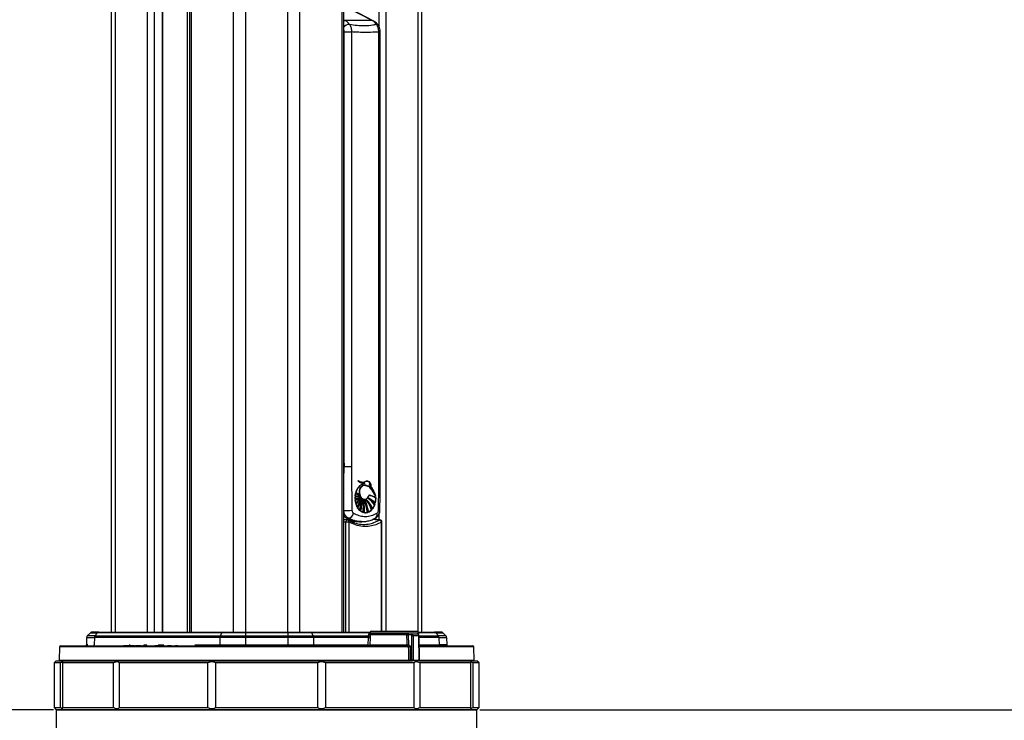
# Model space of a CAD drawing. Header units: millimetres. Extents: x 10 to 13239, y 20 to 10604.
# Tile 22 of 132: x 3831 to 4295, y 855 to 1185. Entities that reach past the tile are written whole.
import ezdxf

# ---------------------------------------------------------------- set-up
doc = ezdxf.new("R2010")
doc.units = ezdxf.units.MM
doc.layers.add('COMPONENT_GEOMETRY', color=7, linetype='Continuous')
doc.styles.add('SLDTEXTSTYLE0', font='TXT', dxfattribs={"width": 0.75})
doc.dimstyles.new('SLDDIMSTYLE0', dxfattribs={"dimtxt": 75, "dimasz": 3.302, "dimexe": 0, "dimexo": 0.0625, "dimgap": 18.75, "dimtad": 0, "dimtih": 1, "dimtoh": 1, "dimdec": 0, "dimrnd": 1e-09, "dimzin": 12, "dimdsep": 46, "dimtxsty": 'SLDTEXTSTYLE0', "dimsah": 1, "dimcen": 0.09, "dimadec": 0, "dimazin": 3, "dimtfac": 1, "dimtdec": 0, "dimtofl": 0, "dimtmove": 0, "dimatfit": 3, "dimfxl": 1, "dimfrac": 2, "dimtolj": 1, "dimtzin": 12, "dimarcsym": 0})

# ---------------------------------------------------------------- blocks, each defined once
blk = doc.blocks.new('_D_4')
at = {"layer": 'COMPONENT_GEOMETRY', "color": 7}
for p, q in [((3876.96, 3780.57), (471.92, 3780.57)), ((475.1, 3780.57), (475.1, 2443.57)), ((325.05, 2428.34), (302.19, 2428.34)), ((302.19, 2428.34), (302.19, 2309.28)), ((625.15, 2428.34), (648, 2428.34)), ((648, 2428.34), (648, 2309.28)), ((302.19, 2309.28), (325.05, 2309.28)), ((648, 2309.28), (625.15, 2309.28)), ((475.1, 860.07), (475.1, 2197.06)), ((3847.07, 860.07), (471.92, 860.07))]:
    blk.add_line(p, q, dxfattribs=at)
for points in [[(475.1, 3780.57), (474.59, 3777.27), (475.61, 3777.27)], [(475.1, 860.07), (475.61, 863.37), (474.59, 863.37)]]:
    blk.add_solid(points, dxfattribs=at)
at = {"layer": 'COMPONENT_GEOMETRY', "color": 7, "char_height": 75, "attachment_point": 1, "style": 'SLDTEXTSTYLE0'}
for s, insert in [('9\'6.98"', (325.05, 2405.96)), ('2921mm', (270.52, 2293.74))]:
    blk.add_mtext(s, dxfattribs=dict(at, insert=insert))
blk = doc.blocks.new('_D_5')
at = {"layer": 'COMPONENT_GEOMETRY', "color": 7}
for p, q in [((6913.41, 3087.79), (6453.73, 3087.79)), ((6456.91, 3087.79), (6456.91, 2097.19)), ((6306.85, 2081.95), (6284, 2081.95)), ((6284, 2081.95), (6284, 1962.89)), ((6606.96, 2081.95), (6629.81, 2081.95)), ((6629.81, 2081.95), (6629.81, 1962.89)), ((6284, 1962.89), (6306.85, 1962.89)), ((6629.81, 1962.89), (6606.96, 1962.89)), ((6456.91, 860.07), (6456.91, 1850.68)), ((4047.61, 860.07), (6460.08, 860.07))]:
    blk.add_line(p, q, dxfattribs=at)
for points in [[(6456.91, 3087.79), (6456.4, 3084.49), (6457.41, 3084.49)], [(6456.91, 860.07), (6457.41, 863.37), (6456.4, 863.37)]]:
    blk.add_solid(points, dxfattribs=at)
at = {"layer": 'COMPONENT_GEOMETRY', "color": 7, "char_height": 75, "attachment_point": 1, "style": 'SLDTEXTSTYLE0'}
for s, insert in [('7\'3.71"', (6306.85, 2059.57)), ('2228mm', (6252.32, 1947.36))]:
    blk.add_mtext(s, dxfattribs=dict(at, insert=insert))

msp = doc.modelspace()

# ---------------------------------------------------------------- linework, layer by layer
at = {"color": 8, "linetype": 'Continuous', "lineweight": 25}
for p, q in [((3931.82, 896.57), (3931.82, 3770.57)), ((3937.36, 3770.57), (3937.36, 896.57)), ((3957.33, 896.57), (3957.33, 3770.57)), ((3962.87, 3770.57), (3962.87, 896.57)), ((3982.92, 896.57), (3982.92, 3770.57)), ((4000.29, 1181.48), (4000.29, 3770.57)), ((4003.38, 3770.57), (4003.38, 897.02)), ((4018.62, 896.96), (4018.62, 3770.57)), ((3911.77, 2699.71), (3911.77, 896.57)), ((3876.07, 2692.78), (3876.07, 896.57)), ((3910.13, 896.57), (3910.13, 2695.26)), ((3891.31, 896.57), (3891.31, 2690.6)), ((3894.4, 2690.6), (3894.4, 896.57)), ((3898.29, 896.57), (3898.29, 2690.6)), ((3983.61, 1184.82), (3984.28, 1184.48)), ((4000.17, 1179.11), (4000.82, 1179.11)), ((3983.61, 977.81), (3983.83, 974.57)), ((4000.82, 974.57), (4000.17, 974.57)), ((4000.29, 949.45), (4000.29, 952.3)), ((3984.65, 896.57), (3984.65, 948.42)), ((3985.98, 948.42), (3985.98, 896.57)), ((3999.34, 948.85), (4000.36, 949.35)), ((4001.35, 897.02), (4001.35, 948.42)), ((4001.35, 948.42), (4001.6, 948.42)), ((3995.99, 896.27), (3968.39, 896.27)), ((4018.88, 896.56), (3996.01, 896.56)), ((4026.91, 896.27), (4018.91, 896.27)), ((4019.05, 894.77), (4028.16, 894.77)), ((3863.25, 890.55), (3862.52, 890.55)), ((3882.65, 890.55), (3883.13, 890.55)), ((3889.49, 890.55), (3890.93, 890.55)), ((3896.23, 890.55), (3899, 890.55)), ((3913.51, 890.55), (3925.24, 890.55)), ((4028.4, 894.1), (4019.06, 894.1)), ((4019.15, 890.55), (4028.51, 890.55)), ((4014.18, 889.58), (3849.91, 889.58)), ((4044.78, 889.58), (4019.18, 889.58)), ((3849.75, 883.32), (4014.22, 883.32)), ((4019.33, 883.32), (4044.94, 883.32))]:
    msp.add_line(p, q, dxfattribs=at)
at = {"color": 7, "linetype": 'Continuous', "lineweight": 25}
for p, q in [((3983.61, 896.57), (3983.61, 3770.57)), ((4020.29, 3770.57), (4020.29, 896.57)), ((3911.08, 2698.17), (3911.08, 896.57)), ((3874.4, 896.57), (3874.4, 2693.35)), ((3898.5, 896.57), (3898.5, 2690.6)), ((3997.01, 1184.48), (3985.13, 1190.59)), ((3997.54, 1184.36), (3987.93, 1189.3)), ((3997.01, 1184.48), (3984.28, 1184.48)), ((3983.83, 1179.11), (3987.28, 1179.11)), ((3983.83, 974.57), (3983.83, 1179.11)), ((3987.28, 1179.11), (3987.28, 974.57)), ((4000.17, 974.57), (4000.17, 1179.11)), ((4000.82, 974.57), (4000.82, 1179.11)), ((3983.83, 974.57), (3987.28, 974.57)), ((3992.05, 966.14), (3991.98, 966.14)), ((3992.12, 966.14), (3992.05, 966.14)), ((3992.18, 966.14), (3993.59, 966.72)), ((3992.58, 967.19), (3992.65, 967.19)), ((3993.13, 966.7), (3993.2, 966.7)), ((3993.36, 965.78), (3993.43, 965.78)), ((3993.56, 965.79), (3993.47, 965.79)), ((3993.52, 966.72), (3993.59, 966.72)), ((3994.11, 967.58), (3994.03, 967.58)), ((3994.5, 967.62), (3994.11, 967.58)), ((3994.18, 967.58), (3994.11, 967.58)), ((3994.57, 967.62), (3994.18, 967.58)), ((3995.65, 966.42), (3995.59, 966.42)), ((3995.76, 966), (3995.82, 966)), ((3996.31, 965.28), (3996.36, 965.28)), ((3988.98, 960.33), (3991.19, 960.66)), ((3988.98, 959.12), (3988.98, 960.33)), ((3989, 960.33), (3988.98, 960.33)), ((3991.42, 960.18), (3988.98, 959.12)), ((3989.02, 960.72), (3989.23, 961.87)), ((3991.19, 960.66), (3989.02, 960.72)), ((3989.03, 960.72), (3989.02, 960.72)), ((3989.02, 958.62), (3991.42, 960.18)), ((3989.06, 960.33), (3989.07, 960.33)), ((3989.07, 960.33), (3989.14, 960.33)), ((3989.23, 961.87), (3990.97, 961.33)), ((3989.23, 961.87), (3989.23, 961.87)), ((3991.68, 959.8), (3989.27, 957.29)), ((3990.97, 961.33), (3989.32, 962.24)), ((3989.32, 962.24), (3989.32, 962.24)), ((3989.41, 956.81), (3991.68, 959.8)), ((3990.24, 960.63), (3990.31, 960.63)), ((3990.31, 960.63), (3990.38, 960.63)), ((3990.38, 960.63), (3990.45, 960.63)), ((3990.93, 961.33), (3990.97, 961.33)), ((3991.15, 960.66), (3991.19, 960.66)), ((3991.37, 960.18), (3991.42, 960.18)), ((3991.63, 959.8), (3991.68, 959.8)), ((3991.88, 959.46), (3991.94, 959.46)), ((3994.88, 959.73), (3995.12, 959.63)), ((3995.02, 959.73), (3995.09, 959.73)), ((3998.58, 960.53), (3998.37, 961.07)), ((3998.74, 959.8), (3998.48, 957.36)), ((3998.65, 960.53), (3998.58, 960.53)), ((3998.62, 959.8), (3998.69, 959.8)), ((3998.72, 960.53), (3998.71, 960.53)), ((3988.99, 959.12), (3988.98, 959.12)), ((3989.27, 957.29), (3989.02, 958.62)), ((3989.03, 958.62), (3989.02, 958.62)), ((3989.27, 957.29), (3989.27, 957.29)), ((3989.99, 955.48), (3989.41, 956.81)), ((3991.23, 953.88), (3990.27, 955.01)), ((3992.25, 959.17), (3992.31, 959.17)), ((3992.73, 958.86), (3992.8, 958.86)), ((3993.36, 959.1), (3993.43, 959.1)), ((3993.36, 958.86), (3993.43, 958.86)), ((3994.18, 959.01), (3994.25, 959.01)), ((3998.24, 956.56), (3997.24, 954.62)), ((3998.1, 956.56), (3998.17, 956.56)), ((3998.24, 956.56), (3998.24, 956.56)), ((3998.41, 957.36), (3998.34, 957.36)), ((3998.48, 957.36), (3998.48, 957.36)), ((3985.92, 950.19), (3985.69, 949.94)), ((3992.9, 952.91), (3991.63, 953.55)), ((3992.76, 952.91), (3992.69, 952.91)), ((3992.83, 952.91), (3992.76, 952.91)), ((3994.89, 952.88), (3993.43, 952.79)), ((3994.82, 952.88), (3994.89, 952.88)), ((3996.82, 954.11), (3995.39, 953.07)), ((3996.64, 954.11), (3996.71, 954.11)), ((3996.78, 954.11), (3996.82, 954.11)), ((3985.98, 948.42), (3984.65, 948.42)), ((3991.39, 948.57), (3992.1, 948.57)), ((4001.6, 897.02), (4001.6, 948.42)), ((3864.44, 896.27), (3862.93, 894.77)), ((3866.53, 894.77), (3862.93, 894.77)), ((3864.44, 896.27), (3867.78, 896.27)), ((3868.37, 896.57), (3865.14, 896.57)), ((3867.78, 896.27), (3866.53, 894.77)), ((3866.53, 894.77), (3925.47, 894.77)), ((3926.3, 896.27), (3867.78, 896.27)), ((3868.37, 896.57), (3926.69, 896.57)), ((3926.3, 896.27), (3925.47, 894.77)), ((3925.47, 894.77), (3937.36, 894.77)), ((3937.36, 896.27), (3926.3, 896.27)), ((3926.69, 896.57), (3937.36, 896.57)), ((3937.36, 896.57), (3957.33, 896.57)), ((3957.33, 896.27), (3937.36, 896.27)), ((3937.36, 896.27), (3937.36, 894.77)), ((3937.36, 894.77), (3957.33, 894.77)), ((3957.33, 896.57), (3968, 896.57)), ((3957.33, 896.27), (3957.33, 894.77)), ((3968.39, 896.27), (3957.33, 896.27)), ((3957.33, 894.77), (3969.22, 894.77)), ((3968, 896.57), (3996.01, 896.57)), ((3968.39, 896.27), (3969.22, 894.77)), ((3969.22, 894.77), (3995.32, 894.77)), ((3995.32, 894.77), (3995.37, 895.67)), ((3996.01, 896.56), (3995.95, 895.82)), ((4014.22, 895.82), (3995.95, 895.82)), ((3996.06, 895.33), (3996.06, 895.11)), ((4013.39, 895.33), (3996.06, 895.33)), ((3996.51, 897.02), (4018.38, 897.02)), ((4013.39, 895.32), (4013.39, 895.33)), ((4014.01, 895.33), (4014.05, 890.56)), ((4015.31, 895.33), (4014.01, 895.33)), ((4014.01, 895.33), (4014.01, 895.33)), ((4014.22, 895.82), (4015.66, 895.82)), ((4015.65, 883.32), (4015.65, 894.83)), ((4015.66, 895.82), (4018.19, 895.82)), ((4016.36, 894.83), (4016.36, 883.32)), ((4018.9, 894.83), (4016.36, 894.83)), ((4018.95, 895.82), (4018.26, 895.82)), ((4018.88, 896.57), (4026.32, 896.57)), ((4018.95, 895.82), (4018.88, 896.56)), ((4019.18, 883.32), (4018.9, 894.83)), ((4019.33, 883.32), (4019.05, 894.84)), ((4029.55, 896.57), (4026.32, 896.57)), ((4026.91, 896.27), (4028.16, 894.77)), ((4026.91, 896.27), (4030.25, 896.27)), ((4031.75, 894.77), (4028.16, 894.77)), ((4030.25, 896.27), (4031.75, 894.77)), ((3850.41, 890.07), (4013.83, 890.07)), ((3862.64, 894.1), (3862.52, 890.55)), ((3862.64, 894.1), (3866.28, 894.1)), ((3863.3, 890.35), (3863.3, 890.07)), ((3863.65, 890.35), (3863.65, 890.07)), ((3864.97, 890.35), (3864.97, 890.07)), ((3866.28, 894.1), (3866.18, 890.55)), ((3925.31, 894.1), (3866.28, 894.1)), ((3867.3, 890.35), (3867.3, 890.07)), ((3870.43, 890.35), (3870.43, 890.07)), ((3872.94, 890.07), (3872.94, 890.35)), ((3875.76, 890.32), (3875.76, 890.07)), ((3875.85, 890.07), (3875.85, 890.35)), ((3876.37, 890.32), (3876.37, 890.07)), ((3877.32, 890.07), (3877.32, 890.35)), ((3877.34, 890.35), (3877.34, 890.07)), ((3879.98, 890.32), (3879.98, 890.07)), ((3879.98, 890.32), (3880.99, 890.32)), ((3880.99, 890.32), (3880.99, 890.07)), ((3880.99, 890.32), (3882.02, 890.32)), ((3881.02, 890.32), (3881.02, 890.35)), ((3882.02, 890.32), (3882.02, 890.07)), ((3882.02, 890.32), (3883.03, 890.32)), ((3882.52, 890.32), (3882.52, 890.35)), ((3883.03, 890.32), (3883.03, 890.07)), ((3883.03, 890.32), (3885.13, 890.32)), ((3883.77, 890.35), (3883.77, 890.07)), ((3885.63, 890.35), (3885.63, 890.07)), ((3886.27, 890.32), (3886.27, 890.07)), ((3886.27, 890.32), (3888.33, 890.32)), ((3887.35, 890.35), (3887.35, 890.07)), ((3889.08, 890.32), (3889.08, 890.07)), ((3889.2, 890.32), (3889.2, 890.07)), ((3889.2, 890.32), (3889.83, 890.32)), ((3889.83, 890.32), (3889.83, 890.07)), ((3889.83, 890.32), (3891.05, 890.32)), ((3891.09, 890.32), (3891.09, 890.07)), ((3891.1, 890.32), (3891.1, 890.07)), ((3891.3, 890.32), (3891.3, 890.07)), ((3892.32, 890.32), (3892.32, 890.07)), ((3894.68, 890.32), (3894.68, 890.07)), ((3894.68, 890.32), (3895.46, 890.32)), ((3895.46, 890.32), (3895.46, 890.07)), ((3895.84, 890.32), (3895.84, 890.07)), ((3895.84, 890.32), (3896.96, 890.32)), ((3896.07, 890.32), (3896.07, 890.35)), ((3896.98, 890.32), (3896.98, 890.07)), ((3897.05, 890.32), (3897.05, 890.07)), ((3897.05, 890.32), (3897.87, 890.32)), ((3897.87, 890.32), (3897.87, 890.07)), ((3897.87, 890.32), (3899.12, 890.32)), ((3899.29, 890.35), (3899.29, 890.07)), ((3900.64, 890.32), (3900.64, 890.07)), ((3900.64, 890.32), (3900.68, 890.32)), ((3900.68, 890.32), (3900.68, 890.07)), ((3900.68, 890.32), (3900.88, 890.32)), ((3900.88, 890.32), (3900.88, 890.07)), ((3900.88, 890.32), (3902.11, 890.32)), ((3901.11, 890.35), (3901.11, 890.32)), ((3902.11, 890.32), (3902.11, 890.07)), ((3902.11, 890.32), (3902.43, 890.32)), ((3902.33, 890.32), (3902.33, 890.35)), ((3902.43, 890.32), (3902.43, 890.07)), ((3904.48, 890.32), (3904.48, 890.07)), ((3905.29, 890.32), (3905.29, 890.07)), ((3905.29, 890.32), (3905.41, 890.32)), ((3905.64, 890.35), (3905.64, 890.07)), ((3906.05, 890.32), (3906.05, 890.07)), ((3907.91, 890.07), (3907.91, 890.35)), ((3907.92, 890.07), (3907.92, 890.35)), ((3908.73, 890.35), (3908.73, 890.07)), ((3910.86, 890.32), (3910.86, 890.07)), ((3910.88, 890.07), (3910.88, 890.35)), ((3913.07, 890.32), (3913.07, 890.07)), ((3913.26, 890.07), (3913.26, 890.35)), ((3925.31, 894.1), (3925.24, 890.55)), ((3925.24, 890.55), (3937.36, 890.55)), ((3937.36, 894.1), (3925.31, 894.1)), ((3957.33, 894.1), (3937.36, 894.1)), ((3937.36, 894.1), (3937.36, 890.55)), ((3937.36, 890.55), (3957.33, 890.55)), ((3957.33, 894.1), (3957.33, 890.55)), ((3969.38, 894.1), (3957.33, 894.1)), ((3957.33, 890.55), (3969.45, 890.55)), ((3969.38, 894.1), (3969.45, 890.55)), ((3995.22, 894.1), (3969.38, 894.1)), ((3969.45, 890.55), (3995.13, 890.55)), ((3995.13, 890.55), (3995.22, 894.1)), ((3996.06, 894.1), (3995.96, 890.55)), ((3995.96, 890.55), (4013.44, 890.55)), ((4014.05, 890.56), (4014.18, 890.56)), ((4019.16, 890.07), (4044.28, 890.07)), ((4028.4, 894.1), (4028.51, 890.55)), ((4028.4, 894.1), (4032.05, 894.1)), ((4032.17, 890.55), (4028.51, 890.55)), ((4032.05, 894.1), (4032.17, 890.55)), ((3849.91, 889.58), (3849.75, 883.32)), ((4014.88, 889.58), (4014.91, 883.32)), ((4044.94, 883.32), (4044.78, 889.58)), ((3848.34, 883.07), (3847.34, 882.07)), ((3847.34, 882.07), (3847.34, 861.07)), ((3850.28, 882.07), (3847.34, 882.07)), ((3848.34, 883.07), (4015.84, 883.07)), ((3850.28, 861.07), (3850.28, 882.07)), ((3875.3, 882.07), (3851.26, 882.07)), ((3851.26, 882.07), (3851.26, 861.07)), ((3875.3, 861.07), (3875.3, 882.07)), ((3919.63, 882.07), (3877.99, 882.07)), ((3877.99, 882.07), (3877.99, 861.07)), ((3919.63, 861.07), (3919.63, 882.07)), ((3971.38, 882.07), (3923.31, 882.07)), ((3923.31, 882.07), (3923.31, 861.07)), ((3971.38, 861.07), (3971.38, 882.07)), ((4016.7, 882.07), (3975.06, 882.07)), ((3975.06, 882.07), (3975.06, 861.07)), ((4014.91, 883.32), (4015.65, 883.32)), ((4015.83, 883.07), (4015.74, 883.07)), ((4016.18, 883.07), (4015.83, 883.07)), ((4019.01, 883.07), (4016.18, 883.07)), ((4016.36, 883.32), (4019.18, 883.32)), ((4016.7, 861.07), (4016.7, 882.07)), ((4019.08, 883.07), (4019.01, 883.07)), ((4019.08, 883.07), (4046.34, 883.07)), ((4043.43, 882.07), (4019.39, 882.07)), ((4019.39, 882.07), (4019.39, 861.07)), ((4043.43, 861.07), (4043.43, 882.07)), ((4047.34, 882.07), (4044.41, 882.07)), ((4044.41, 882.07), (4044.41, 861.07)), ((4047.34, 882.07), (4046.34, 883.07)), ((4047.34, 861.07), (4047.34, 882.07)), ((3847.34, 861.07), (3848.34, 860.07)), ((3847.34, 861.07), (3850.28, 861.07)), ((3848.34, 860.07), (3848.34, 850.07)), ((3848.34, 860.07), (3947.34, 860.07)), ((4046.34, 860.07), (3848.34, 860.07)), ((3851.26, 861.07), (3875.3, 861.07)), ((3877.99, 861.07), (3919.63, 861.07)), ((3923.31, 861.07), (3971.38, 861.07)), ((3947.34, 860.07), (4046.34, 860.07)), ((3975.06, 861.07), (4016.7, 861.07)), ((4019.39, 861.07), (4043.43, 861.07)), ((4044.41, 861.07), (4047.34, 861.07)), ((4046.34, 860.07), (4047.34, 861.07)), ((4046.34, 850.07), (4046.34, 860.07))]:
    msp.add_line(p, q, dxfattribs=at)
at = {"color": 8, "linetype": 'Continuous', "lineweight": 25, "flags": 128}
for points in [[(3983.61, 1184.33), (3983.92, 1184.44), (3984.28, 1184.48)], [(3997.01, 1184.48), (3997.34, 1184.44), (3997.55, 1184.35)], [(3985.29, 950.03), (3985.45, 949.97), (3985.69, 949.94)], [(3985.38, 949.42), (3985.28, 949.41), (3985.12, 949.36), (3984.98, 949.25), (3984.85, 949.09), (3984.75, 948.89), (3984.68, 948.66), (3984.65, 948.42)], [(3985.98, 948.42), (3986.02, 948.6), (3986.03, 948.77), (3986.02, 948.93), (3985.98, 949.07), (3985.92, 949.19), (3985.83, 949.27), (3985.79, 949.3)], [(3987.03, 948.65), (3987.76, 948.87), (3988.05, 948.97)], [(4000.69, 949.42), (4000.54, 949.41), (4000.36, 949.35)], [(4019.18, 883.32), (4019.25, 883.32), (4019.29, 883.32), (4019.32, 883.32), (4019.33, 883.32)]]:
    msp.add_lwpolyline(points, dxfattribs=at)
at = {"color": 7, "linetype": 'Continuous', "lineweight": 25, "flags": 128}
for points in [[(3991.95, 959.75), (3991.61, 960.19), (3991.19, 961.12), (3991, 962.18), (3991.07, 963.27), (3991.39, 964.28), (3991.91, 965.08), (3992.59, 965.6), (3993.36, 965.78)], [(3993.37, 966.72), (3993.2, 966.66), (3993.04, 966.61)], [(3988.89, 960.72), (3989.15, 960.69), (3989.16, 960.69)], [(3989.09, 948.71), (3988.19, 948.38), (3987.91, 948.29)], [(3937.36, 896.57), (3937.36, 896.56), (3937.36, 896.55), (3937.36, 896.52), (3937.36, 896.49), (3937.36, 896.45), (3937.36, 896.4), (3937.36, 896.34), (3937.36, 896.27)], [(3937.36, 894.1), (3937.36, 894.19), (3937.36, 894.29), (3937.36, 894.38), (3937.36, 894.47), (3937.36, 894.55), (3937.36, 894.63), (3937.36, 894.7), (3937.36, 894.77)], [(3957.33, 896.27), (3957.33, 896.34), (3957.33, 896.4), (3957.33, 896.45), (3957.33, 896.49), (3957.33, 896.52), (3957.33, 896.55), (3957.33, 896.56), (3957.33, 896.57)], [(3957.33, 894.1), (3957.33, 894.19), (3957.33, 894.29), (3957.33, 894.38), (3957.33, 894.47), (3957.33, 894.55), (3957.33, 894.63), (3957.33, 894.7), (3957.33, 894.77)], [(4013.44, 890.55), (4013.43, 891.55), (4013.39, 895.32)], [(3924.96, 890.07), (3925.01, 890.08), (3925.07, 890.1), (3925.11, 890.15), (3925.15, 890.21), (3925.19, 890.28), (3925.21, 890.36), (3925.23, 890.45), (3925.24, 890.55)], [(3937.36, 890.07), (3937.36, 890.08), (3937.36, 890.1), (3937.36, 890.15), (3937.36, 890.21), (3937.36, 890.28), (3937.36, 890.36), (3937.36, 890.45), (3937.36, 890.55)], [(3957.33, 890.07), (3957.33, 890.08), (3957.33, 890.1), (3957.33, 890.15), (3957.33, 890.21), (3957.33, 890.28), (3957.33, 890.36), (3957.33, 890.45), (3957.33, 890.55)], [(3969.73, 890.07), (3969.67, 890.08), (3969.62, 890.1), (3969.58, 890.15), (3969.53, 890.21), (3969.5, 890.28), (3969.47, 890.36), (3969.46, 890.45), (3969.45, 890.55)], [(4013.7, 890.07), (4013.65, 890.08), (4013.6, 890.1), (4013.56, 890.15), (4013.52, 890.21), (4013.49, 890.28), (4013.46, 890.36), (4013.45, 890.45), (4013.44, 890.55)], [(4014.22, 883.32), (4014.21, 884.07), (4014.19, 888.06), (4014.18, 889.58)]]:
    msp.add_lwpolyline(points, dxfattribs=at)
at = {"color": 8, "linetype": 'Continuous', "lineweight": 25}
for centre, radius, start, end in [((3986.65, 1178.73), 3.98, 95.1285, 139.7177), ((3999.12, 1181.81), 0.896, 39.1428, 96.2015), ((3997.52, 951.83), 1.88, 308.2864, 21.5085), ((4000.05, 950.56), 3.37, 80.2166, 91.4002), ((4017.52, 954.23), 59.41, 271.3293, 271.4704), ((3865.61, 890.56), 0.575, 333.9959, 358.5665)]:
    msp.add_arc(centre, radius, start, end, dxfattribs=at)
at = {"color": 7, "linetype": 'Continuous', "lineweight": 25}
for centre, radius, start, end in [((3981.53, 1179.35), 5.82, 35.0615, 61.7977), ((3994.26, 1179.35), 5.82, 35.0615, 61.7977), ((3995.89, 960.54), 6.85, 132.4358, 165.5883), ((3995.41, 960.82), 6.25, 121.7828, 166.8374), ((3993.15, 970.77), 4.07, 223.1975, 268.6721), ((3992.71, 971.21), 4.06, 232.7161, 249.3061), ((3993.44, 971.1), 4.46, 224.3373, 249.6986), ((3993.45, 971.1), 4.46, 224.3533, 249.5166), ((3993.27, 970.73), 4.02, 223.0516, 273.5672), ((3992.57, 970.78), 3.58, 231.2911, 296.6779), ((3995.51, 959.78), 7.24, 106.5427, 118.5217), ((3995.58, 959.78), 7.24, 106.5427, 118.5217), ((3978.58, 950.55), 22.36, 26.5021, 40.7761), ((3978.65, 950.55), 22.36, 26.5021, 40.7761), ((3978.72, 950.55), 22.36, 26.5021, 40.7761), ((3977.19, 952.73), 22.76, 25.9223, 33.4768), ((3976.29, 952.16), 23.88, 20.4991, 33.3141), ((3976.36, 952.16), 23.88, 20.4991, 33.3141), ((3988.91, 967.08), 6.75, 269.4906, 288.0258), ((3986.71, 967.09), 8.26, 285.0322, 303.1902), ((3985.53, 966.16), 8.25, 294.0038, 310.4477), ((3998.68, 959.67), 9.78, 176.1629, 183.2596), ((3986.78, 967.09), 8.26, 285.0322, 303.1902), ((3988.99, 967.08), 6.75, 269.4906, 288.0258), ((3998.28, 959.72), 9.37, 166.6847, 173.8311), ((3990.31, 970.16), 9.53, 261.8463, 274.5891), ((3990.31, 970.1), 9.47, 261.821, 270.029), ((3985.52, 966.3), 8.41, 294.1334, 311.9118), ((3998.75, 959.67), 9.78, 176.1629, 183.2596), ((3986.85, 967.09), 8.26, 285.0322, 303.1902), ((3989.06, 967.08), 6.75, 269.4906, 288.0258), ((3998.35, 959.72), 9.37, 166.6847, 173.8311), ((3990.38, 970.16), 9.53, 261.8463, 274.5891), ((3985.56, 966.35), 8.47, 294.1644, 313.265), ((3992.26, 968.91), 7.72, 245.7518, 259.061), ((3980.33, 967.89), 13.78, 309.69, 324.0574), ((3992.33, 968.91), 7.72, 245.7518, 259.061), ((3980.4, 967.89), 13.78, 309.69, 324.0574), ((3992.4, 968.91), 7.72, 245.7518, 259.061), ((3995.29, 971.03), 10.66, 235.5055, 245.4477), ((3980.47, 967.89), 13.78, 309.69, 324.0574), ((3995.36, 971.03), 10.66, 235.5055, 245.4477), ((3979.77, 966.23), 13.43, 315.4799, 329.499), ((3979.73, 966.32), 13.57, 315.5221, 331.2805), ((3977.5, 963.82), 14.89, 325.9029, 342.9424), ((3977.58, 963.82), 14.89, 325.9029, 342.9424), ((3977.65, 963.82), 14.89, 325.9029, 342.9424), ((3974.42, 963.35), 17.89, 332.2268, 347.4242), ((3987.55, 949.07), 12.93, 35.3738, 55.496), ((3990.9, 950.1), 10.45, 44.0604, 67.2186), ((3987.62, 949.07), 12.93, 35.3738, 55.496), ((3990.97, 950.1), 10.45, 44.0604, 67.2186), ((3987.69, 949.07), 12.93, 35.3738, 55.496), ((3994.09, 952.91), 8.25, 56.653, 81.0319), ((3994.16, 952.91), 8.25, 56.653, 81.0319), ((3994.23, 952.91), 8.25, 56.653, 81.0319), ((3989.13, 959.66), 9.56, 346.0944, 0.838), ((3989.21, 959.66), 9.56, 346.0944, 0.838), ((3998.23, 959.62), 9.33, 186.1553, 194.4956), ((3998.3, 959.62), 9.33, 186.1553, 194.4956), ((3980, 965.97), 13.03, 315.3428, 326.6225), ((3996.88, 959.21), 7.91, 197.637, 208.1538), ((3996.95, 959.21), 7.91, 197.637, 208.1538), ((3974.7, 963.2), 17.51, 332.1203, 345.0477), ((3995.13, 958.16), 5.87, 212.4467, 226.8151), ((3995.2, 958.16), 5.87, 212.4467, 226.8151), ((3975.17, 962.95), 16.91, 333.3829, 338.8152), ((3965.13, 961.87), 27.11, 342.8764, 354.2815), ((3965.2, 961.87), 27.11, 342.8764, 354.2815), ((3965.27, 961.87), 27.11, 342.8764, 354.2815), ((3971.65, 958.77), 20.53, 345.2832, 359.3963), ((3971.67, 958.78), 20.59, 345.293, 1.0742), ((3972.02, 955.54), 20.83, 352.7427, 9.1805), ((3972.09, 955.54), 20.83, 352.7427, 9.1805), ((3973.03, 953.74), 20.35, 357.3062, 14.5675), ((3972.17, 955.54), 20.83, 352.7427, 9.1805), ((3972.86, 953.74), 20.45, 357.3281, 12.4313), ((3975.26, 951.3), 19.49, 4.6573, 22.8334), ((3975.33, 951.3), 19.49, 4.6573, 22.8334), ((3977.53, 950.25), 18.02, 8.9961, 28.5531), ((3975.4, 951.3), 19.49, 4.6573, 22.8334), ((3977.26, 950.2), 18.23, 9.0535, 26.3159), ((3981.98, 949.47), 15.38, 17.5594, 38.349), ((3982.05, 949.47), 15.38, 17.5594, 38.349), ((3985.54, 949.78), 12.63, 22.5198, 46.9022), ((3982.12, 949.47), 15.38, 17.5594, 38.349), ((3985.35, 949.71), 12.78, 22.592, 45.0172), ((3991.32, 958.94), 7.25, 323.4422, 340.8279), ((3991.39, 958.94), 7.25, 323.4422, 340.8279), ((3983.86, 1048.98), 95.12, 269.8427, 272.1904), ((3985.32, 953.14), 3, 281.4549, 348.1629), ((3994.06, 956.82), 4.1, 232.8123, 252.5463), ((3993.87, 956.24), 3.49, 261.6346, 285.8636), ((3993.43, 957.24), 4.59, 294.5097, 316.8935), ((3985.31, 948.42), 1, 61.4072, 85.7245), ((4000.18, 948.17), 1.19, 12.2006, 81.6591), ((4000.6, 948.42), 1, 0, 85.0845), ((3863.64, 894.07), 1, 135, 178), ((3865.14, 895.57), 1, 90, 135), ((3867.39, 894.08), 1.1, 141.2019, 178.9958), ((3868.38, 895.8), 0.77, 91.1637, 141.7368), ((3926.78, 894.1), 1.47, 152.9035, 180.016), ((3926.75, 896.09), 0.483, 96.3959, 157.1868), ((3967.94, 896.09), 0.483, 22.8132, 83.6041), ((3967.91, 894.1), 1.47, 359.984, 27.0965), ((3995.56, 895.23), 0.514, 242.334, 346.5871), ((3996.51, 896.52), 0.5, 90, 175), ((3996.56, 895.32), 0.5, 89.9937, 178.0135), ((4013.53, 907.47), 12.16, 269.3638, 272.2596), ((4013.7, 904.94), 9.61, 268.1693, 271.8307), ((4015.75, 895.38), 0.443, 101.2259, 187.2984), ((4016.01, 877.78), 17.06, 88.8125, 91.1875), ((4018.38, 896.52), 0.5, 5, 90), ((4026.31, 895.8), 0.77, 38.2632, 88.8363), ((4027.3, 894.08), 1.1, 1.0042, 38.7981), ((4029.55, 895.57), 1, 45, 90), ((4031.05, 894.07), 1, 2, 45), ((3850.41, 889.57), 0.5, 90, 178.5), ((3862.02, 890.57), 0.5, 270, 358), ((3995.56, 890.49), 0.437, 172.6295, 257.2797), ((3995.54, 894.24), 3.72, 263.558, 276.442), ((3995.64, 897.62), 3.54, 263.2278, 276.7722), ((3995.46, 890.57), 0.499, 270.1882, 358.1657), ((4013.57, 902.87), 12.32, 269.4006, 272.2494), ((4013.61, 890.5), 0.444, 281.2416, 7.2959), ((4013.74, 890.5), 0.444, 281.2416, 7.2959), ((4019.51, 890.57), 0.5, 226.0756, 270), ((4028.97, 890.53), 0.461, 177.0237, 264.5097), ((4032.67, 890.57), 0.5, 182, 270), ((4044.28, 889.57), 0.5, 1.5, 90), ((4014.44, 903.09), 13.51, 268.886, 271.8398), ((3850, 883.32), 0.25, 178.5, 270), ((4014, 883.29), 0.225, 282.8998, 9.6549), ((4015.13, 883.29), 0.225, 171.191, 258.3915), ((4015.88, 883.29), 0.225, 171.191, 258.3915), ((4016.14, 883.29), 0.225, 281.6072, 8.8108), ((4018.96, 883.29), 0.225, 281.6072, 8.8108), ((4019.08, 883.32), 0.25, 270, 1.9984), ((4044.69, 883.32), 0.25, 270, 1.5)]:
    msp.add_arc(centre, radius, start, end, dxfattribs=at)
at = {"color": 8, "linetype": 'Continuous', "lineweight": 25}
for centre, major_axis, ratio, start_param, end_param in [((3989.72, 972.11), (-3.3, 23.43), 0.700084, 2.699795, 3.024227), ((4256.53, 975.13), (413.59, 0), 0.085703, 3.991727, 3.995077)]:
    msp.add_ellipse(centre, major_axis=major_axis, ratio=ratio, start_param=start_param, end_param=end_param, dxfattribs=at)
at = {"color": 7, "linetype": 'Continuous', "lineweight": 25}
for centre, major_axis, ratio, start_param, end_param in [((3989.72, 972.11), (-3.3, 23.43), 0.700084, 3.024227, 3.043236), ((4015.3, 894.83), (0.012, 0.5), 0.706891, 4.747285, 6.300628), ((4015.65, 894.82), (0.012, 1), 0.707053, 4.738568, 6.291911), ((4018.19, 894.82), (-0.012, 1), 0.707053, 4.721116, 6.274459), ((4016.01, 883.32), (0.5, 0), 0.012339, 0.78555, 2.356042)]:
    msp.add_ellipse(centre, major_axis=major_axis, ratio=ratio, start_param=start_param, end_param=end_param, dxfattribs=at)
for points, knots in [([(3986.29, 1182.7), (3986.34, 1182.62), (3986.66, 1182.14), (3987.16, 1181), (3987.24, 1179.77), (3987.28, 1179.11)], [0, 0, 0, 0, 0.080963, 0.502948, 1, 1, 1, 1]), ([(3986.29, 1182.7), (3987.51, 1182.53), (3989.95, 1182.19), (3993.64, 1182.03), (3996.66, 1182.27), (3998.44, 1182.59), (3999.02, 1182.7)], [0, 0, 0, 0, 0.261251, 0.524518, 0.84544, 1, 1, 1, 1]), ([(3999.81, 1182.37), (3999.62, 1182.61), (3999.13, 1183.24), (3998.36, 1183.9), (3997.74, 1184.25), (3997.54, 1184.36)], [0, 0, 0, 0, 0.28925, 0.775966, 1, 1, 1, 1]), ([(4000.17, 1179.11), (4000.1, 1179.77), (3999.98, 1181), (3999.42, 1182.14), (3999.07, 1182.62), (3999.02, 1182.7)], [0, 0, 0, 0, 0.497052, 0.919037, 1, 1, 1, 1]), ([(4000.81, 1179.11), (4000.81, 1179.2), (4000.83, 1179.72), (4000.65, 1180.67), (4000.29, 1181.69), (3999.91, 1182.19), (3999.78, 1182.35)], [0, 0, 0, 0, 0.078721, 0.441039, 0.820782, 1, 1, 1, 1]), ([(4000.17, 1179.11), (3999.55, 1179.07), (3997.55, 1178.95), (3993.33, 1178.82), (3989.56, 1179), (3987.28, 1179.11)], [0, 0, 0, 0, 0.149319, 0.486813, 1, 1, 1, 1]), ([(3987.28, 974.57), (3987.28, 972.02), (3987.3, 965.14), (3987.42, 958.26), (3987.5, 953.93)], [0, 0, 0, 0, 0.370217, 1, 1, 1, 1]), ([(3999.97, 953.93), (4000.04, 958.26), (4000.15, 965.14), (4000.16, 972.02), (4000.17, 974.57)], [0, 0, 0, 0, 0.629783, 1, 1, 1, 1]), ([(4000.62, 953.88), (4000.65, 955.26), (4000.77, 961.5), (4000.85, 968.4), (4000.81, 973.91), (4000.81, 974.57)], [0, 0, 0, 0, 0.200373, 0.904358, 1, 1, 1, 1]), ([(3989.32, 962.24), (3989.59, 962.94), (3990.11, 964.32), (3991.22, 965.55), (3991.95, 966), (3992.18, 966.14)], [0, 0, 0, 0, 0.408819, 0.817628, 1, 1, 1, 1]), ([(3990.35, 967.98), (3990.87, 967.69), (3991.89, 967.11), (3993.26, 967.16), (3994.01, 967.48), (3994.25, 967.58)], [0, 0, 0, 0, 0.4073115, 0.8146296, 1, 1, 1, 1]), ([(3993.59, 966.72), (3993.01, 966.73), (3991.87, 966.77), (3990.86, 967.58), (3990.35, 967.98)], [0, 0, 0, 0, 0.499467, 1, 1, 1, 1]), ([(3993.43, 965.78), (3993.16, 965.75), (3992.63, 965.67), (3991.91, 965.1), (3991.37, 964.25), (3991.05, 963.19), (3991.01, 962.05), (3991.24, 960.95), (3991.72, 960.02), (3992.39, 959.36), (3993.18, 959.05), (3993.99, 959.12), (3994.73, 959.57), (3995.27, 960.26), (3995.48, 960.82), (3995.57, 961.06)], [0, 0, 0, 0, 0.078696, 0.157391, 0.236091, 0.314801, 0.393498, 0.472179, 0.550866, 0.629573, 0.708279, 0.786975, 0.865664, 0.944357, 1, 1, 1, 1]), ([(3993.29, 965.78), (3993.58, 965.76), (3994.12, 965.72), (3994.73, 965.31), (3995.17, 965.28), (3995.43, 965.26), (3995.54, 965.18), (3995.58, 965.15)], [0, 0, 0, 0, 0.369932, 0.682979, 0.841031, 0.942254, 1, 1, 1, 1]), ([(3993.29, 965.78), (3993.72, 965.68), (3994.34, 965.54), (3995.02, 965.27), (3995.37, 965.28), (3995.51, 965.2), (3995.58, 965.15)], [0, 0, 0, 0, 0.559887, 0.805796, 0.903561, 1, 1, 1, 1]), ([(3993.36, 965.78), (3993.79, 965.68), (3994.41, 965.54), (3995.09, 965.27), (3995.44, 965.28), (3995.58, 965.2), (3995.65, 965.15)], [0, 0, 0, 0, 0.559887, 0.805796, 0.903561, 1, 1, 1, 1]), ([(3995.71, 965.15), (3995.65, 965.19), (3995.49, 965.3), (3995.11, 965.26), (3994.62, 965.48), (3994.05, 965.75), (3993.64, 965.77), (3993.43, 965.78)], [0, 0, 0, 0, 0.076679, 0.228328, 0.480719, 0.736717, 1, 1, 1, 1]), ([(3994.5, 967.64), (3994.42, 967.65), (3994.28, 967.66), (3994.15, 967.6), (3994.11, 967.58)], [0, 0, 0, 0, 0.61645, 1, 1, 1, 1]), ([(3994.25, 967.58), (3994.46, 967.63), (3994.86, 967.74), (3995.45, 967.57), (3995.92, 967.14), (3996.25, 966.52), (3996.41, 965.86), (3996.37, 965.45), (3996.36, 965.28)], [0, 0, 0, 0, 0.203305, 0.377232, 0.557378, 0.722911, 0.890066, 1, 1, 1, 1]), ([(3994.42, 965.48), (3994.54, 965.42), (3994.77, 965.3), (3995.1, 965.28), (3995.35, 965.26), (3995.47, 965.18), (3995.51, 965.15)], [0, 0, 0, 0, 0.335504, 0.666791, 0.878961, 1, 1, 1, 1]), ([(3996.17, 965.28), (3996.19, 965.47), (3996.21, 965.85), (3996.04, 966.58), (3995.61, 967.32), (3995, 967.71), (3994.65, 967.65), (3994.55, 967.63)], [0, 0, 0, 0, 0.150486, 0.300333, 0.59876, 0.896406, 1, 1, 1, 1]), ([(3996.24, 965.28), (3996.26, 965.47), (3996.28, 965.85), (3996.15, 966.43), (3995.9, 966.98), (3995.49, 967.43), (3995.08, 967.67), (3994.82, 967.65), (3994.75, 967.64)], [0, 0, 0, 0, 0.157764, 0.314733, 0.493181, 0.698977, 0.910716, 1, 1, 1, 1]), ([(3996.31, 965.28), (3996.33, 965.47), (3996.36, 965.85), (3996.19, 966.58), (3995.75, 967.31), (3995.18, 967.7), (3994.87, 967.65), (3994.82, 967.65)], [0, 0, 0, 0, 0.157857, 0.314978, 0.627956, 0.940114, 1, 1, 1, 1]), ([(3995.54, 966.35), (3995.55, 966.36), (3995.56, 966.38), (3995.58, 966.41), (3995.63, 966.43), (3995.71, 966.42), (3995.8, 966.37), (3995.88, 966.29), (3995.92, 966.21), (3995.94, 966.15), (3995.94, 966.1), (3995.93, 966.07), (3995.91, 966.03), (3995.88, 966.01), (3995.82, 965.99), (3995.74, 966.01), (3995.65, 966.06), (3995.58, 966.15), (3995.54, 966.22), (3995.53, 966.28), (3995.53, 966.32), (3995.54, 966.34), (3995.54, 966.35)], [0, 0, 0, 0, 0.024511, 0.048922, 0.088784, 0.153527, 0.255543, 0.360877, 0.409326, 0.450083, 0.477088, 0.504249, 0.527626, 0.557656, 0.60239, 0.676256, 0.78551, 0.87292, 0.919924, 0.956211, 0.982234, 1, 1, 1, 1]), ([(3998.71, 960.53), (3998.27, 961.36), (3997.39, 963.05), (3996.27, 964.45), (3995.71, 965.15)], [0, 0, 0, 0, 0.4954426, 1, 1, 1, 1]), ([(3996.36, 965.28), (3996.8, 964.55), (3997.7, 963.08), (3998.37, 961.38), (3998.71, 960.53)], [0, 0, 0, 0, 0.495692, 1, 1, 1, 1]), ([(3991.94, 959.46), (3991.68, 958.74), (3991.17, 957.3), (3990.39, 956.09), (3989.99, 955.48)], [0, 0, 0, 0, 0.4921363, 1, 1, 1, 1]), ([(3990.27, 955.01), (3990.61, 955.7), (3991.31, 957.08), (3991.72, 958.66), (3991.94, 959.46)], [0, 0, 0, 0, 0.492953, 1, 1, 1, 1]), ([(3995.09, 959.73), (3995.65, 959.3), (3996.81, 958.43), (3997.76, 957.19), (3998.24, 956.56)], [0, 0, 0, 0, 0.493182, 1, 1, 1, 1]), ([(3998.48, 957.36), (3997.96, 957.86), (3996.91, 958.85), (3995.7, 959.44), (3995.09, 959.73)], [0, 0, 0, 0, 0.492711, 1, 1, 1, 1]), ([(3995.57, 961.06), (3996.12, 960.94), (3997.22, 960.71), (3998.23, 960.11), (3998.74, 959.8)], [0, 0, 0, 0, 0.493447, 1, 1, 1, 1]), ([(3992.31, 959.17), (3992.2, 958.27), (3991.97, 956.46), (3991.48, 954.75), (3991.23, 953.88)], [0, 0, 0, 0, 0.495407, 1, 1, 1, 1]), ([(3991.63, 953.55), (3991.84, 954.45), (3992.26, 956.27), (3992.3, 958.19), (3992.31, 959.17)], [0, 0, 0, 0, 0.490759, 1, 1, 1, 1]), ([(3992.8, 958.86), (3992.9, 958.05), (3993.11, 956.41), (3993.06, 954.4), (3992.93, 953.24), (3992.9, 952.91)], [0, 0, 0, 0, 0.4109239, 0.8337591, 1, 1, 1, 1]), ([(3993.43, 952.79), (3993.44, 953.6), (3993.46, 955.26), (3993.18, 957.3), (3992.89, 958.48), (3992.8, 958.86)], [0, 0, 0, 0, 0.3954791, 0.8024095, 1, 1, 1, 1]), ([(3993.43, 958.86), (3993.71, 958.13), (3994.28, 956.64), (3994.71, 954.59), (3994.85, 953.31), (3994.89, 952.88)], [0, 0, 0, 0, 0.3925526, 0.7964908, 1, 1, 1, 1]), ([(3995.39, 953.07), (3995.23, 953.86), (3994.91, 955.47), (3994.2, 957.39), (3993.64, 958.47), (3993.43, 958.86)], [0, 0, 0, 0, 0.381139, 0.773301, 1, 1, 1, 1]), ([(3994.25, 959.01), (3994.66, 958.44), (3995.5, 957.3), (3996.31, 955.58), (3996.69, 954.47), (3996.82, 954.11)], [0, 0, 0, 0, 0.395935, 0.803357, 1, 1, 1, 1]), ([(3997.24, 954.62), (3996.95, 955.25), (3996.35, 956.52), (3995.31, 957.96), (3994.55, 958.71), (3994.25, 959.01)], [0, 0, 0, 0, 0.366421, 0.74347, 1, 1, 1, 1]), ([(3985.92, 950.19), (3985.54, 950.41), (3984.9, 950.77), (3984.18, 951.73), (3983.73, 952.74), (3983.64, 953.52), (3983.6, 953.86)], [0, 0, 0, 0, 0.305594, 0.50585, 0.786018, 1, 1, 1, 1]), ([(3983.61, 951.57), (3983.62, 951.55), (3983.78, 951.2), (3984.32, 950.67), (3984.9, 950.17), (3985.26, 950.05), (3985.29, 950.04)], [0, 0, 0, 0, 0.019193, 0.486824, 0.958291, 1, 1, 1, 1]), ([(3985.29, 950.03), (3985.65, 949.86), (3986.67, 949.39), (3988.39, 948.88), (3989.96, 948.58), (3990.85, 948.6), (3991.05, 948.61)], [0, 0, 0, 0, 0.194921, 0.547057, 0.896519, 1, 1, 1, 1]), ([(3987.5, 953.93), (3987.51, 953.8), (3987.53, 953.5), (3987.68, 953.12), (3987.92, 952.75), (3988.14, 952.61), (3988.26, 952.52)], [0, 0, 0, 0, 0.2084511, 0.4851654, 0.6864101, 1, 1, 1, 1]), ([(3988.26, 952.52), (3988.46, 952.42), (3989.46, 951.91), (3991.33, 951.27), (3993.95, 950.96), (3996.66, 951.28), (3998.39, 952.1), (3999.26, 952.52)], [0, 0, 0, 0, 0.053725, 0.273888, 0.500205, 0.745778, 1, 1, 1, 1]), ([(3991.98, 948.6), (3992.5, 948.6), (3993.69, 948.6), (3995.51, 948.99), (3997.24, 949.57), (3998.25, 950.15), (3998.67, 950.39)], [0, 0, 0, 0, 0.222485, 0.510033, 0.799632, 1, 1, 1, 1]), ([(3998.67, 950.37), (3998.91, 950.52), (3999.42, 950.85), (4000.02, 951.62), (4000.44, 952.57), (4000.63, 953.36), (4000.61, 953.81), (4000.61, 953.88)], [0, 0, 0, 0, 0.2037431, 0.4401685, 0.6854366, 0.9451052, 1, 1, 1, 1]), ([(3999.26, 952.52), (3999.29, 952.54), (3999.43, 952.62), (3999.66, 952.86), (3999.84, 953.22), (3999.95, 953.58), (3999.96, 953.8), (3999.97, 953.93)], [0, 0, 0, 0, 0.070164, 0.361577, 0.652278, 0.785295, 1, 1, 1, 1]), ([(3985.38, 949.42), (3984.8, 949.46), (3984.21, 949.5), (3983.62, 949.55), (3983.61, 949.55)], [0, 0, 0, 0, 0.987931, 1, 1, 1, 1]), ([(3985.59, 949.35), (3986.58, 948.87), (3988.64, 947.89), (3991.89, 947.24), (3994.99, 947.33), (3997.5, 947.9), (3998.83, 948.59), (3999.34, 948.85)], [0, 0, 0, 0, 0.214381, 0.445081, 0.682506, 0.879393, 1, 1, 1, 1]), ([(4001.35, 948.42), (4000.49, 947.96), (3998.76, 947.04), (3995.81, 946.33), (3992.55, 946.24), (3989.18, 946.89), (3987.01, 947.93), (3985.98, 948.42)], [0, 0, 0, 0, 0.182246, 0.36824, 0.58185, 0.80162, 1, 1, 1, 1]), ([(4000.69, 949.42), (4000.18, 949.46), (3999.09, 949.55), (3997.99, 949.65), (3997.4, 949.7)], [0, 0, 0, 0, 0.463056, 1, 1, 1, 1]), ([(3995.22, 894.1), (3995.23, 894.19), (3995.24, 894.29), (3995.26, 894.47), (3995.28, 894.62), (3995.31, 894.73), (3995.32, 894.77)], [0, 0, 0, 0, 0.313678, 0.347574, 0.713859, 1, 1, 1, 1]), ([(3995.37, 895.67), (3995.37, 895.67), (3995.41, 895.72), (3995.48, 895.8), (3995.62, 895.81), (3995.67, 895.82)], [0, 0, 0, 0, 0.011237, 0.614101, 1, 1, 1, 1]), ([(3996.06, 895.33), (3996.05, 895.42), (3996.03, 895.53), (3995.92, 895.65), (3995.85, 895.7), (3995.75, 895.73), (3995.68, 895.74), (3995.62, 895.74), (3995.57, 895.73), (3995.49, 895.72), (3995.43, 895.7), (3995.38, 895.68), (3995.37, 895.67)], [0, 0, 0, 0, 0.450254, 0.583313, 0.702536, 0.766913, 0.796833, 0.822536, 0.853364, 0.874034, 0.956858, 1, 1, 1, 1]), ([(3995.67, 895.82), (3995.73, 895.82), (3995.83, 895.82), (3995.91, 895.82), (3995.95, 895.82)], [0, 0, 0, 0, 0.576237, 1, 1, 1, 1]), ([(3996.06, 895.11), (3996.06, 895.04), (3996.06, 894.88), (3996.07, 894.53), (3996.06, 894.25), (3996.06, 894.1)], [0, 0, 0, 0, 0.266599, 0.630761, 1, 1, 1, 1]), ([(4013.39, 895.33), (4013.39, 895.37), (4013.4, 895.42), (4013.42, 895.51), (4013.46, 895.61), (4013.54, 895.73), (4013.65, 895.8), (4013.74, 895.82), (4013.78, 895.82), (4013.78, 895.82)], [0, 0, 0, 0, 0.089213, 0.129741, 0.272243, 0.444668, 0.727787, 0.99437, 1, 1, 1, 1]), ([(4013.78, 895.82), (4013.78, 895.82), (4013.81, 895.82), (4013.86, 895.8), (4013.92, 895.73), (4013.97, 895.61), (4013.99, 895.51), (4014, 895.42), (4014, 895.37), (4014.01, 895.33)], [0, 0, 0, 0, 0.005569, 0.270765, 0.554915, 0.72844, 0.871192, 0.913574, 1, 1, 1, 1]), ([(4019.05, 894.84), (4019.03, 894.95), (4019.01, 895.18), (4018.85, 895.48), (4018.61, 895.71), (4018.38, 895.81), (4018.23, 895.81), (4018.19, 895.82)], [0, 0, 0, 0, 0.219303, 0.466787, 0.693081, 0.902363, 1, 1, 1, 1]), ([(3885.64, 890.32), (3885.64, 890.32), (3885.62, 890.32), (3885.68, 890.32), (3885.79, 890.32), (3886, 890.32), (3886.16, 890.32), (3886.27, 890.32)], [0, 0, 0, 0, 0.049866, 0.181138, 0.36217, 0.570473, 1, 1, 1, 1]), ([(3889.09, 890.32), (3889.09, 890.32), (3889.09, 890.32), (3889.14, 890.32), (3889.18, 890.32), (3889.2, 890.32)], [0, 0, 0, 0, 0.286805, 0.622602, 1, 1, 1, 1]), ([(3895.46, 890.32), (3895.49, 890.32), (3895.55, 890.32), (3895.65, 890.32), (3895.75, 890.32), (3895.81, 890.32), (3895.84, 890.32)], [0, 0, 0, 0, 0.286326, 0.544848, 0.757774, 1, 1, 1, 1]), ([(3896.98, 890.32), (3896.98, 890.32), (3896.97, 890.32), (3897, 890.32), (3897.03, 890.32), (3897.05, 890.32)], [0, 0, 0, 0, 0.100996, 0.517751, 1, 1, 1, 1]), ([(3904.48, 890.32), (3904.64, 890.32), (3904.92, 890.32), (3905.18, 890.32), (3905.29, 890.32)], [0, 0, 0, 0, 0.561456, 1, 1, 1, 1]), ([(4014.18, 889.58), (4014.18, 889.64), (4014.17, 889.75), (4014.11, 889.9), (4014.02, 890.01), (4013.92, 890.06), (4013.85, 890.07), (4013.83, 890.07)], [0, 0, 0, 0, 0.218166, 0.436268, 0.654458, 0.8727, 1, 1, 1, 1]), ([(4014.18, 890.56), (4014.23, 890.55), (4014.35, 890.54), (4014.55, 890.44), (4014.73, 890.22), (4014.85, 889.92), (4014.87, 889.7), (4014.88, 889.58)], [0, 0, 0, 0, 0.1272086, 0.3454169, 0.5636044, 0.7817899, 1, 1, 1, 1]), ([(3851.26, 882.07), (3851.32, 882.21), (3851.42, 882.49), (3851.27, 882.61), (3850.88, 882.48), (3850.48, 882.21), (3850.28, 882.07)], [0, 0, 0, 0, 0.254341, 0.510226, 0.744352, 1, 1, 1, 1]), ([(3877.99, 882.07), (3877.88, 882.21), (3877.65, 882.49), (3877.01, 882.61), (3876.19, 882.48), (3875.6, 882.21), (3875.3, 882.07)], [0, 0, 0, 0, 0.254341, 0.510227, 0.744352, 1, 1, 1, 1]), ([(3923.31, 882.07), (3923.06, 882.21), (3922.56, 882.49), (3921.59, 882.61), (3920.56, 882.48), (3919.95, 882.21), (3919.63, 882.07)], [0, 0, 0, 0, 0.254341, 0.510227, 0.744352, 1, 1, 1, 1]), ([(3975.06, 882.07), (3974.74, 882.21), (3974.1, 882.49), (3973.07, 882.61), (3972.11, 882.48), (3971.63, 882.21), (3971.38, 882.07)], [0, 0, 0, 0, 0.254341, 0.510226, 0.744352, 1, 1, 1, 1]), ([(4014.22, 883.32), (4014.26, 883.32), (4014.35, 883.33), (4014.52, 883.33), (4014.69, 883.32), (4014.82, 883.32), (4014.89, 883.32), (4014.91, 883.32)], [0, 0, 0, 0, 0.218911, 0.437804, 0.656675, 0.875599, 1, 1, 1, 1]), ([(4019.39, 882.07), (4019.08, 882.21), (4018.48, 882.49), (4017.66, 882.61), (4017.03, 882.48), (4016.81, 882.21), (4016.7, 882.07)], [0, 0, 0, 0, 0.254341, 0.510227, 0.744352, 1, 1, 1, 1]), ([(4044.41, 882.07), (4044.21, 882.21), (4043.79, 882.49), (4043.41, 882.61), (4043.27, 882.48), (4043.37, 882.21), (4043.43, 882.07)], [0, 0, 0, 0, 0.254341, 0.510227, 0.744352, 1, 1, 1, 1]), ([(3850.28, 861.07), (3850.48, 860.93), (3850.89, 860.65), (3851.28, 860.53), (3851.42, 860.66), (3851.32, 860.93), (3851.26, 861.07)], [0, 0, 0, 0, 0.254341, 0.510227, 0.744352, 1, 1, 1, 1]), ([(3875.3, 861.07), (3875.6, 860.93), (3876.21, 860.65), (3877.03, 860.53), (3877.66, 860.66), (3877.88, 860.93), (3877.99, 861.07)], [0, 0, 0, 0, 0.254341, 0.510227, 0.744352, 1, 1, 1, 1]), ([(3919.63, 861.07), (3919.95, 860.93), (3920.58, 860.65), (3921.62, 860.53), (3922.58, 860.66), (3923.06, 860.93), (3923.31, 861.07)], [0, 0, 0, 0, 0.254341, 0.510226, 0.744352, 1, 1, 1, 1]), ([(3971.38, 861.07), (3971.63, 860.93), (3972.13, 860.65), (3973.1, 860.53), (3974.13, 860.66), (3974.74, 860.93), (3975.06, 861.07)], [0, 0, 0, 0, 0.254341, 0.510227, 0.744352, 1, 1, 1, 1]), ([(4016.7, 861.07), (4016.81, 860.93), (4017.03, 860.65), (4017.68, 860.53), (4018.5, 860.66), (4019.08, 860.93), (4019.39, 861.07)], [0, 0, 0, 0, 0.254341, 0.510227, 0.744352, 1, 1, 1, 1]), ([(4043.43, 861.07), (4043.37, 860.93), (4043.26, 860.65), (4043.42, 860.53), (4043.81, 860.66), (4044.2, 860.93), (4044.41, 861.07)], [0, 0, 0, 0, 0.254341, 0.510226, 0.744352, 1, 1, 1, 1])]:
    msp.add_open_spline(points, degree=3, knots=knots, dxfattribs=at)
at = {"color": 8, "linetype": 'Continuous', "lineweight": 25}
for points, knots in [([(3983.83, 1179.11), (3983.81, 1179.45), (3983.8, 1179.86), (3983.64, 1180.19), (3983.61, 1180.25)], [0, 0, 0, 0, 0.8297803, 1, 1, 1, 1]), ([(3983.61, 955.86), (3983.62, 959.54), (3983.62, 965.78), (3983.77, 972.02), (3983.83, 974.57)], [0, 0, 0, 0, 0.590366, 1, 1, 1, 1]), ([(3983.61, 951.88), (3983.69, 951.71), (3983.94, 951.18), (3984.65, 950.46), (3985.34, 950.12), (3985.69, 949.94)], [0, 0, 0, 0, 0.17888, 0.582701, 1, 1, 1, 1]), ([(3991.99, 948.58), (3991.11, 948.64), (3989.29, 948.77), (3987.26, 949.5), (3986.14, 950.08), (3985.92, 950.19)], [0, 0, 0, 0, 0.429457, 0.89048, 1, 1, 1, 1]), ([(4000.36, 949.35), (3999.92, 949.38), (3998.85, 949.47), (3997.79, 949.56), (3997.16, 949.62)], [0, 0, 0, 0, 0.411677, 1, 1, 1, 1])]:
    msp.add_open_spline(points, degree=3, knots=knots, dxfattribs=at)

# ---------------------------------------------------------------- dimensions: what is measured, and where the dimension line sits
at = {"layer": 'COMPONENT_GEOMETRY', "color": 7}
for base, p1, p2, picture, middle in [((475.09847685, 3780.56728541), (3848.34378697, 860.06728541), (3878.23060727, 3780.56728541), '_D_4', (475.09847685, 2320.31728541)), ((6456.91, 860.07), (6914.68, 3087.79), (4046.34, 860.07), '_D_5', (6456.91, 1973.93))]:
    dim = msp.add_linear_dim(base=base, p1=p1, p2=p2, angle=90, dimstyle='SLDDIMSTYLE0', dxfattribs=at)
    dim.commit()
    dim.dimension.update_dxf_attribs({"geometry": picture, "text_midpoint": middle, "dimtype": 160})

doc.saveas('drawing.dxf')
